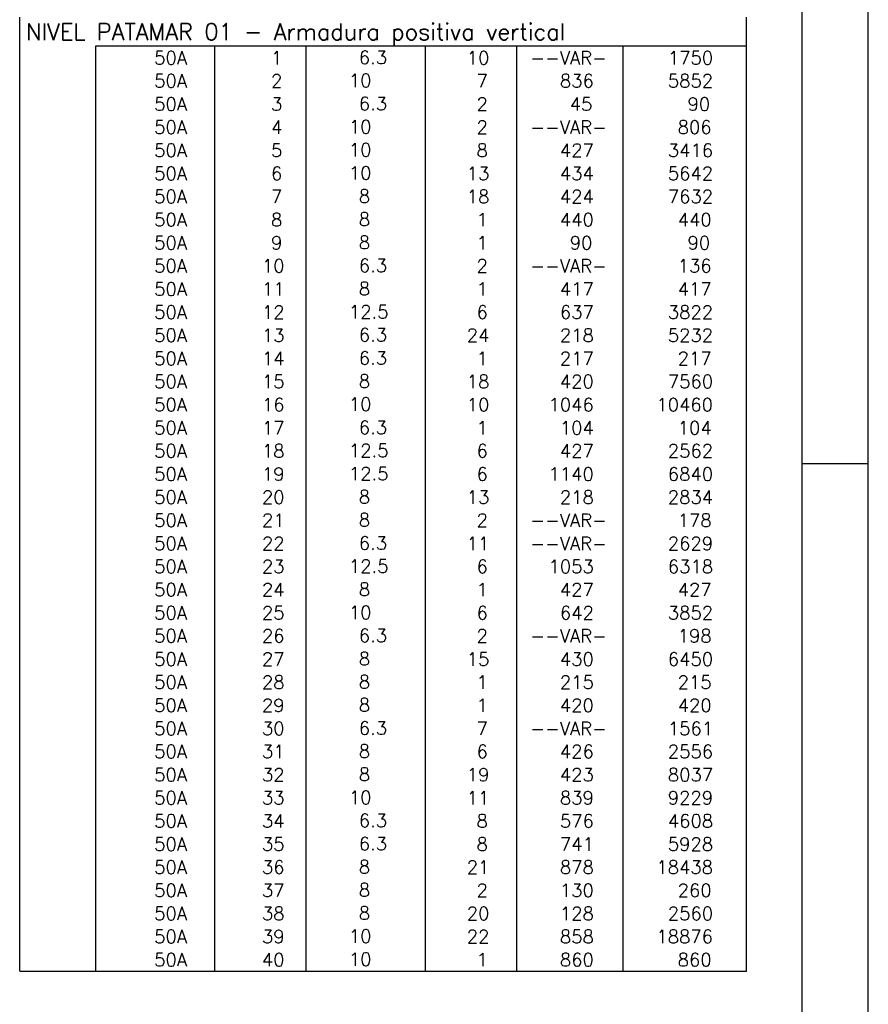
# Model space of a CAD drawing. Extents: x 0 to 119, y 0 to 84.
# Tile 13 of 14: x 106 to 119, y 51 to 66. Entities that reach past the tile are written whole.
import ezdxf

# ---------------------------------------------------------------- set-up
doc = ezdxf.new("R2010")
doc.units = 0
doc.header["$MEASUREMENT"] = 0
for name, color, linetype in [('1', 1, 'CONTINUOUS'), ('2', 2, 'CONTINUOUS'), ('8', 8, 'CONTINUOUS')]:
    doc.layers.add(name, color=color, linetype=linetype)
doc.styles.get("Standard").update_dxf_attribs({"font": 'ROMANS.SHX'})

msp = doc.modelspace()

# ---------------------------------------------------------------- linework, layer by layer
at = {"layer": '1', "linetype": 'Continuous'}
for p, q in [((118.900002, 0), (118.900002, 84.099998)), ((117.900002, 59.400002), (118.900002, 59.400002))]:
    msp.add_line(p, q, dxfattribs=at)
at = {"layer": '2', "linetype": 'Continuous'}
for p, q in [((106.054202, 65.71501), (106.054202, 66.15251)), ((117.054202, 65.71501), (117.054202, 66.15251)), ((106.054202, 65.36501), (106.054202, 65.71501)), ((117.054202, 65.71501), (107.204202, 65.71501)), ((107.204202, 65.71501), (107.204202, 65.36501)), ((109.004202, 65.71501), (109.004202, 65.36501)), ((110.384202, 65.71501), (110.384202, 65.36501)), ((112.194203, 65.71501), (112.194203, 65.36501)), ((113.574203, 65.71501), (113.574203, 65.36501)), ((115.184203, 65.71501), (115.184203, 65.36501)), ((117.054202, 65.36501), (117.054202, 65.71501)), ((106.054202, 65.01501), (106.054202, 65.36501)), ((107.204202, 65.36501), (107.204202, 65.01501)), ((109.004202, 65.36501), (109.004202, 65.01501)), ((110.384202, 65.36501), (110.384202, 65.01501)), ((112.194203, 65.36501), (112.194203, 65.01501)), ((113.574203, 65.36501), (113.574203, 65.01501)), ((115.184203, 65.36501), (115.184203, 65.01501)), ((117.054202, 65.01501), (117.054202, 65.36501)), ((106.054202, 64.665011), (106.054202, 65.01501)), ((107.204202, 65.01501), (107.204202, 64.665011)), ((109.004202, 65.01501), (109.004202, 64.665011)), ((110.384202, 65.01501), (110.384202, 64.665011)), ((112.194203, 65.01501), (112.194203, 64.665011)), ((113.574203, 65.01501), (113.574203, 64.665011)), ((115.184203, 65.01501), (115.184203, 64.665011)), ((117.054202, 64.665011), (117.054202, 65.01501)), ((106.054202, 64.315011), (106.054202, 64.665011)), ((107.204202, 64.665011), (107.204202, 64.315011)), ((109.004202, 64.665011), (109.004202, 64.315011)), ((110.384202, 64.665011), (110.384202, 64.315011)), ((112.194203, 64.665011), (112.194203, 64.315011)), ((113.574203, 64.665011), (113.574203, 64.315011)), ((115.184203, 64.665011), (115.184203, 64.315011)), ((117.054202, 64.315011), (117.054202, 64.665011)), ((106.054202, 63.965011), (106.054202, 64.315011)), ((107.204202, 64.315011), (107.204202, 63.965011)), ((109.004202, 64.315011), (109.004202, 63.965011)), ((110.384202, 64.315011), (110.384202, 63.965011)), ((112.194203, 64.315011), (112.194203, 63.965011)), ((113.574203, 64.315011), (113.574203, 63.965011)), ((115.184203, 64.315011), (115.184203, 63.965011)), ((117.054202, 63.965011), (117.054202, 64.315011)), ((106.054202, 63.615011), (106.054202, 63.965011)), ((107.204202, 63.965011), (107.204202, 63.615011)), ((109.004202, 63.965011), (109.004202, 63.615011)), ((110.384202, 63.965011), (110.384202, 63.615011)), ((112.194203, 63.965011), (112.194203, 63.615011)), ((113.574203, 63.965011), (113.574203, 63.615011)), ((115.184203, 63.965011), (115.184203, 63.615011)), ((117.054202, 63.615011), (117.054202, 63.965011)), ((106.054202, 63.265011), (106.054202, 63.615011)), ((107.204202, 63.615011), (107.204202, 63.265011)), ((109.004202, 63.615011), (109.004202, 63.265011)), ((110.384202, 63.615011), (110.384202, 63.265011)), ((112.194203, 63.615011), (112.194203, 63.265011)), ((113.574203, 63.615011), (113.574203, 63.265011)), ((115.184203, 63.615011), (115.184203, 63.265011)), ((117.054202, 63.265011), (117.054202, 63.615011)), ((106.054202, 62.915011), (106.054202, 63.265011)), ((107.204202, 63.265011), (107.204202, 62.915011)), ((109.004202, 63.265011), (109.004202, 62.915011)), ((110.384202, 63.265011), (110.384202, 62.915011)), ((112.194203, 63.265011), (112.194203, 62.915011)), ((113.574203, 63.265011), (113.574203, 62.915011)), ((115.184203, 63.265011), (115.184203, 62.915011)), ((117.054202, 62.915011), (117.054202, 63.265011)), ((106.054202, 62.565011), (106.054202, 62.915011)), ((107.204202, 62.915011), (107.204202, 62.565011)), ((109.004202, 62.915011), (109.004202, 62.565011)), ((110.384202, 62.915011), (110.384202, 62.565011)), ((112.194203, 62.915011), (112.194203, 62.565011)), ((113.574203, 62.915011), (113.574203, 62.565011)), ((115.184203, 62.915011), (115.184203, 62.565011)), ((117.054202, 62.565011), (117.054202, 62.915011)), ((106.054202, 62.215011), (106.054202, 62.565011)), ((107.204202, 62.565011), (107.204202, 62.215011)), ((109.004202, 62.565011), (109.004202, 62.215011)), ((110.384202, 62.565011), (110.384202, 62.215011)), ((112.194203, 62.565011), (112.194203, 62.215011)), ((113.574203, 62.565011), (113.574203, 62.215011)), ((115.184203, 62.565011), (115.184203, 62.215011)), ((117.054202, 62.215011), (117.054202, 62.565011)), ((106.054202, 61.865011), (106.054202, 62.215011)), ((107.204202, 62.215011), (107.204202, 61.865011)), ((109.004202, 62.215011), (109.004202, 61.865011)), ((110.384202, 62.215011), (110.384202, 61.865011)), ((112.194203, 62.215011), (112.194203, 61.865011)), ((113.574203, 62.215011), (113.574203, 61.865011)), ((115.184203, 62.215011), (115.184203, 61.865011)), ((117.054202, 61.865011), (117.054202, 62.215011)), ((106.054202, 61.515011), (106.054202, 61.865011)), ((107.204202, 61.865011), (107.204202, 61.515011)), ((109.004202, 61.865011), (109.004202, 61.515011)), ((110.384202, 61.865011), (110.384202, 61.515011)), ((112.194203, 61.865011), (112.194203, 61.515011)), ((113.574203, 61.865011), (113.574203, 61.515011)), ((115.184203, 61.865011), (115.184203, 61.515011)), ((117.054202, 61.515011), (117.054202, 61.865011)), ((106.054202, 61.165012), (106.054202, 61.515011)), ((107.204202, 61.515011), (107.204202, 61.165012)), ((109.004202, 61.515011), (109.004202, 61.165012)), ((110.384202, 61.515011), (110.384202, 61.165012)), ((112.194203, 61.515011), (112.194203, 61.165012)), ((113.574203, 61.515011), (113.574203, 61.165012)), ((115.184203, 61.515011), (115.184203, 61.165012)), ((117.054202, 61.165012), (117.054202, 61.515011)), ((106.054202, 60.815012), (106.054202, 61.165012)), ((107.204202, 61.165012), (107.204202, 60.815012)), ((109.004202, 61.165012), (109.004202, 60.815012)), ((110.384202, 61.165012), (110.384202, 60.815012)), ((112.194203, 61.165012), (112.194203, 60.815012)), ((113.574203, 61.165012), (113.574203, 60.815012)), ((115.184203, 61.165012), (115.184203, 60.815012)), ((117.054202, 60.815012), (117.054202, 61.165012)), ((106.054202, 60.465012), (106.054202, 60.815012)), ((107.204202, 60.815012), (107.204202, 60.465012)), ((109.004202, 60.815012), (109.004202, 60.465012)), ((110.384202, 60.815012), (110.384202, 60.465012)), ((112.194203, 60.815012), (112.194203, 60.465012)), ((113.574203, 60.815012), (113.574203, 60.465012)), ((115.184203, 60.815012), (115.184203, 60.465012)), ((117.054202, 60.465012), (117.054202, 60.815012)), ((106.054202, 60.115012), (106.054202, 60.465012)), ((107.204202, 60.465012), (107.204202, 60.115012)), ((109.004202, 60.465012), (109.004202, 60.115012)), ((110.384202, 60.465012), (110.384202, 60.115012)), ((112.194203, 60.465012), (112.194203, 60.115012)), ((113.574203, 60.465012), (113.574203, 60.115012)), ((115.184203, 60.465012), (115.184203, 60.115012)), ((117.054202, 60.115012), (117.054202, 60.465012)), ((106.054202, 59.765012), (106.054202, 60.115012)), ((107.204202, 60.115012), (107.204202, 59.765012)), ((109.004202, 60.115012), (109.004202, 59.765012)), ((110.384202, 60.115012), (110.384202, 59.765012)), ((112.194203, 60.115012), (112.194203, 59.765012)), ((113.574203, 60.115012), (113.574203, 59.765012)), ((115.184203, 60.115012), (115.184203, 59.765012)), ((117.054202, 59.765012), (117.054202, 60.115012)), ((106.054202, 59.415012), (106.054202, 59.765012)), ((107.204202, 59.765012), (107.204202, 59.415012)), ((109.004202, 59.765012), (109.004202, 59.415012)), ((110.384202, 59.765012), (110.384202, 59.415012)), ((112.194203, 59.765012), (112.194203, 59.415012)), ((113.574203, 59.765012), (113.574203, 59.415012)), ((115.184203, 59.765012), (115.184203, 59.415012)), ((117.054202, 59.415012), (117.054202, 59.765012)), ((106.054202, 59.065012), (106.054202, 59.415012)), ((107.204202, 59.415012), (107.204202, 59.065012)), ((109.004202, 59.415012), (109.004202, 59.065012)), ((110.384202, 59.415012), (110.384202, 59.065012)), ((112.194203, 59.415012), (112.194203, 59.065012)), ((113.574203, 59.415012), (113.574203, 59.065012)), ((115.184203, 59.415012), (115.184203, 59.065012)), ((117.054202, 59.065012), (117.054202, 59.415012)), ((106.054202, 58.715012), (106.054202, 59.065012)), ((107.204202, 59.065012), (107.204202, 58.715012)), ((109.004202, 59.065012), (109.004202, 58.715012)), ((110.384202, 59.065012), (110.384202, 58.715012)), ((112.194203, 59.065012), (112.194203, 58.715012)), ((113.574203, 59.065012), (113.574203, 58.715012)), ((115.184203, 59.065012), (115.184203, 58.715012)), ((117.054202, 58.715012), (117.054202, 59.065012)), ((106.054202, 58.365012), (106.054202, 58.715012)), ((107.204202, 58.715012), (107.204202, 58.365012)), ((109.004202, 58.715012), (109.004202, 58.365012)), ((110.384202, 58.715012), (110.384202, 58.365012)), ((112.194203, 58.715012), (112.194203, 58.365012)), ((113.574203, 58.715012), (113.574203, 58.365012)), ((115.184203, 58.715012), (115.184203, 58.365012)), ((117.054202, 58.365012), (117.054202, 58.715012)), ((106.054202, 58.015012), (106.054202, 58.365012)), ((107.204202, 58.365012), (107.204202, 58.015012)), ((109.004202, 58.365012), (109.004202, 58.015012)), ((110.384202, 58.365012), (110.384202, 58.015012)), ((112.194203, 58.365012), (112.194203, 58.015012)), ((113.574203, 58.365012), (113.574203, 58.015012)), ((115.184203, 58.365012), (115.184203, 58.015012)), ((117.054202, 58.015012), (117.054202, 58.365012)), ((106.054202, 57.665012), (106.054202, 58.015012)), ((107.204202, 58.015012), (107.204202, 57.665012)), ((109.004202, 58.015012), (109.004202, 57.665012)), ((110.384202, 58.015012), (110.384202, 57.665012)), ((112.194203, 58.015012), (112.194203, 57.665012)), ((113.574203, 58.015012), (113.574203, 57.665012)), ((115.184203, 58.015012), (115.184203, 57.665012)), ((117.054202, 57.665012), (117.054202, 58.015012)), ((106.054202, 57.315013), (106.054202, 57.665012)), ((107.204202, 57.665012), (107.204202, 57.315013)), ((109.004202, 57.665012), (109.004202, 57.315013)), ((110.384202, 57.665012), (110.384202, 57.315013)), ((112.194203, 57.665012), (112.194203, 57.315013)), ((113.574203, 57.665012), (113.574203, 57.315013)), ((115.184203, 57.665012), (115.184203, 57.315013)), ((117.054202, 57.315013), (117.054202, 57.665012)), ((106.054202, 56.965013), (106.054202, 57.315013)), ((107.204202, 57.315013), (107.204202, 56.965013)), ((109.004202, 57.315013), (109.004202, 56.965013)), ((110.384202, 57.315013), (110.384202, 56.965013)), ((112.194203, 57.315013), (112.194203, 56.965013)), ((113.574203, 57.315013), (113.574203, 56.965013)), ((115.184203, 57.315013), (115.184203, 56.965013)), ((117.054202, 56.965013), (117.054202, 57.315013)), ((106.054202, 56.615013), (106.054202, 56.965013)), ((107.204202, 56.965013), (107.204202, 56.615013)), ((109.004202, 56.965013), (109.004202, 56.615013)), ((110.384202, 56.965013), (110.384202, 56.615013)), ((112.194203, 56.965013), (112.194203, 56.615013)), ((113.574203, 56.965013), (113.574203, 56.615013)), ((115.184203, 56.965013), (115.184203, 56.615013)), ((117.054202, 56.615013), (117.054202, 56.965013)), ((106.054202, 56.265013), (106.054202, 56.615013)), ((107.204202, 56.615013), (107.204202, 56.265013)), ((109.004202, 56.615013), (109.004202, 56.265013)), ((110.384202, 56.615013), (110.384202, 56.265013)), ((112.194203, 56.615013), (112.194203, 56.265013)), ((113.574203, 56.615013), (113.574203, 56.265013)), ((115.184203, 56.615013), (115.184203, 56.265013)), ((117.054202, 56.265013), (117.054202, 56.615013)), ((106.054202, 55.915013), (106.054202, 56.265013)), ((107.204202, 56.265013), (107.204202, 55.915013)), ((109.004202, 56.265013), (109.004202, 55.915013)), ((110.384202, 56.265013), (110.384202, 55.915013)), ((112.194203, 56.265013), (112.194203, 55.915013)), ((113.574203, 56.265013), (113.574203, 55.915013)), ((115.184203, 56.265013), (115.184203, 55.915013)), ((117.054202, 55.915013), (117.054202, 56.265013)), ((106.054202, 55.565013), (106.054202, 55.915013)), ((107.204202, 55.915013), (107.204202, 55.565013)), ((109.004202, 55.915013), (109.004202, 55.565013)), ((110.384202, 55.915013), (110.384202, 55.565013)), ((112.194203, 55.915013), (112.194203, 55.565013)), ((113.574203, 55.915013), (113.574203, 55.565013)), ((115.184203, 55.915013), (115.184203, 55.565013)), ((117.054202, 55.565013), (117.054202, 55.915013)), ((106.054202, 55.215013), (106.054202, 55.565013)), ((107.204202, 55.565013), (107.204202, 55.215013)), ((109.004202, 55.565013), (109.004202, 55.215013)), ((110.384202, 55.565013), (110.384202, 55.215013)), ((112.194203, 55.565013), (112.194203, 55.215013)), ((113.574203, 55.565013), (113.574203, 55.215013)), ((115.184203, 55.565013), (115.184203, 55.215013)), ((117.054202, 55.215013), (117.054202, 55.565013)), ((106.054202, 54.865013), (106.054202, 55.215013)), ((107.204202, 55.215013), (107.204202, 54.865013)), ((109.004202, 55.215013), (109.004202, 54.865013)), ((110.384202, 55.215013), (110.384202, 54.865013)), ((112.194203, 55.215013), (112.194203, 54.865013)), ((113.574203, 55.215013), (113.574203, 54.865013)), ((115.184203, 55.215013), (115.184203, 54.865013)), ((117.054202, 54.865013), (117.054202, 55.215013)), ((106.054202, 54.515013), (106.054202, 54.865013)), ((107.204202, 54.865013), (107.204202, 54.515013)), ((109.004202, 54.865013), (109.004202, 54.515013)), ((110.384202, 54.865013), (110.384202, 54.515013)), ((112.194203, 54.865013), (112.194203, 54.515013)), ((113.574203, 54.865013), (113.574203, 54.515013)), ((115.184203, 54.865013), (115.184203, 54.515013)), ((117.054202, 54.515013), (117.054202, 54.865013)), ((106.054202, 54.165013), (106.054202, 54.515013)), ((107.204202, 54.515013), (107.204202, 54.165013)), ((109.004202, 54.515013), (109.004202, 54.165013)), ((110.384202, 54.515013), (110.384202, 54.165013)), ((112.194203, 54.515013), (112.194203, 54.165013)), ((113.574203, 54.515013), (113.574203, 54.165013)), ((115.184203, 54.515013), (115.184203, 54.165013)), ((117.054202, 54.165013), (117.054202, 54.515013)), ((106.054202, 53.815014), (106.054202, 54.165013)), ((107.204202, 54.165013), (107.204202, 53.815014)), ((109.004202, 54.165013), (109.004202, 53.815014)), ((110.384202, 54.165013), (110.384202, 53.815014)), ((112.194203, 54.165013), (112.194203, 53.815014)), ((113.574203, 54.165013), (113.574203, 53.815014)), ((115.184203, 54.165013), (115.184203, 53.815014)), ((117.054202, 53.815014), (117.054202, 54.165013)), ((106.054202, 53.465014), (106.054202, 53.815014)), ((107.204202, 53.815014), (107.204202, 53.465014)), ((109.004202, 53.815014), (109.004202, 53.465014)), ((110.384202, 53.815014), (110.384202, 53.465014)), ((112.194203, 53.815014), (112.194203, 53.465014)), ((113.574203, 53.815014), (113.574203, 53.465014)), ((115.184203, 53.815014), (115.184203, 53.465014)), ((117.054202, 53.465014), (117.054202, 53.815014)), ((106.054202, 53.115014), (106.054202, 53.465014)), ((107.204202, 53.465014), (107.204202, 53.115014)), ((109.004202, 53.465014), (109.004202, 53.115014)), ((110.384202, 53.465014), (110.384202, 53.115014)), ((112.194203, 53.465014), (112.194203, 53.115014)), ((113.574203, 53.465014), (113.574203, 53.115014)), ((115.184203, 53.465014), (115.184203, 53.115014)), ((117.054202, 53.115014), (117.054202, 53.465014)), ((106.054202, 52.765014), (106.054202, 53.115014)), ((107.204202, 53.115014), (107.204202, 52.765014)), ((109.004202, 53.115014), (109.004202, 52.765014)), ((110.384202, 53.115014), (110.384202, 52.765014)), ((112.194203, 53.115014), (112.194203, 52.765014)), ((113.574203, 53.115014), (113.574203, 52.765014)), ((115.184203, 53.115014), (115.184203, 52.765014)), ((117.054202, 52.765014), (117.054202, 53.115014)), ((106.054202, 52.415014), (106.054202, 52.765014)), ((107.204202, 52.765014), (107.204202, 52.415014)), ((109.004202, 52.765014), (109.004202, 52.415014)), ((110.384202, 52.765014), (110.384202, 52.415014)), ((112.194203, 52.765014), (112.194203, 52.415014)), ((113.574203, 52.765014), (113.574203, 52.415014)), ((115.184203, 52.765014), (115.184203, 52.415014)), ((117.054202, 52.415014), (117.054202, 52.765014)), ((106.054202, 52.065014), (106.054202, 52.415014)), ((107.204202, 52.415014), (107.204202, 52.065014)), ((109.004202, 52.415014), (109.004202, 52.065014)), ((110.384202, 52.415014), (110.384202, 52.065014)), ((112.194203, 52.415014), (112.194203, 52.065014)), ((113.574203, 52.415014), (113.574203, 52.065014)), ((115.184203, 52.415014), (115.184203, 52.065014)), ((117.054202, 52.065014), (117.054202, 52.415014)), ((106.054202, 51.715014), (106.054202, 52.065014)), ((107.204202, 52.065014), (107.204202, 51.715014)), ((109.004202, 52.065014), (109.004202, 51.715014)), ((110.384202, 52.065014), (110.384202, 51.715014)), ((112.194203, 52.065014), (112.194203, 51.715014)), ((113.574203, 52.065014), (113.574203, 51.715014)), ((115.184203, 52.065014), (115.184203, 51.715014)), ((117.054202, 51.715014), (117.054202, 52.065014)), ((106.054202, 51.715014), (117.054202, 51.715014))]:
    msp.add_line(p, q, dxfattribs=at)
at = {"layer": '8', "linetype": 'Continuous'}
msp.add_line((117.900002, 1), (117.900002, 83.099998), dxfattribs=at)

# ---------------------------------------------------------------- texts
at = {"layer": '2', "linetype": 'Continuous'}
for s, height, p in [('NIVEL PATAMAR 01 - Armadura positiva vertical', 0.25, (106.15, 65.80876)), ('     50A', 0.2, (107.343863, 65.44001)), ('  1', 0.2, (109.584202, 65.44001)), ('    6.3', 0.2, (110.590745, 65.446054)), ('   10', 0.2, (112.374203, 65.44001)), ('--VAR-', 0.2, (113.784203, 65.44001)), ('   1750', 0.2, (115.417824, 65.44001)), ('     50A', 0.2, (107.343863, 65.09001)), ('  2', 0.2, (109.584202, 65.09001)), ('   10  ', 0.2, (110.590745, 65.096054)), ('    7', 0.2, (112.374203, 65.09001)), ('   836', 0.2, (113.784203, 65.09001)), ('   5852', 0.2, (115.417824, 65.09001)), ('     50A', 0.2, (107.343863, 64.74001)), ('  3', 0.2, (109.584202, 64.74001)), ('    6.3', 0.2, (110.590745, 64.746054)), ('    2', 0.2, (112.374203, 64.74001)), ('    45', 0.2, (113.784203, 64.74001)), ('     90', 0.2, (115.417824, 64.74001)), ('     50A', 0.2, (107.343863, 64.39001)), ('  4', 0.2, (109.584202, 64.39001)), ('   10  ', 0.2, (110.590745, 64.396054)), ('    2', 0.2, (112.374203, 64.39001)), ('--VAR-', 0.2, (113.784203, 64.39001)), ('    806', 0.2, (115.417824, 64.39001)), ('     50A', 0.2, (107.343863, 64.040011)), ('  5', 0.2, (109.584202, 64.040011)), ('   10  ', 0.2, (110.590745, 64.046054)), ('    8', 0.2, (112.374203, 64.040011)), ('   427', 0.2, (113.784203, 64.040011)), ('   3416', 0.2, (115.417824, 64.040011)), ('     50A', 0.2, (107.343863, 63.690011)), ('  6', 0.2, (109.584202, 63.690011)), ('   10  ', 0.2, (110.590745, 63.696055)), ('   13', 0.2, (112.374203, 63.690011)), ('   434', 0.2, (113.784203, 63.690011)), ('   5642', 0.2, (115.417824, 63.690011)), ('     50A', 0.2, (107.343863, 63.340011)), ('  7', 0.2, (109.584202, 63.340011)), ('    8  ', 0.2, (110.590745, 63.346055)), ('   18', 0.2, (112.374203, 63.340011)), ('   424', 0.2, (113.784203, 63.340011)), ('   7632', 0.2, (115.417824, 63.340011)), ('     50A', 0.2, (107.343863, 62.990011)), ('  8', 0.2, (109.584202, 62.990011)), ('    8  ', 0.2, (110.590745, 62.996055)), ('    1', 0.2, (112.374203, 62.990011)), ('   440', 0.2, (113.784203, 62.990011)), ('    440', 0.2, (115.417824, 62.990011)), ('     50A', 0.2, (107.343863, 62.640011)), ('  9', 0.2, (109.584202, 62.640011)), ('    8  ', 0.2, (110.590745, 62.646055)), ('    1', 0.2, (112.374203, 62.640011)), ('    90', 0.2, (113.784203, 62.640011)), ('     90', 0.2, (115.417824, 62.640011)), ('     50A', 0.2, (107.343863, 62.290011)), (' 10', 0.2, (109.584202, 62.290011)), ('    6.3', 0.2, (110.590745, 62.296055)), ('    2', 0.2, (112.374203, 62.290011)), ('--VAR-', 0.2, (113.784203, 62.290011)), ('    136', 0.2, (115.417824, 62.290011)), ('     50A', 0.2, (107.343863, 61.940011)), (' 11', 0.2, (109.584202, 61.940011)), ('    8  ', 0.2, (110.590745, 61.946055)), ('    1', 0.2, (112.374203, 61.940011)), ('   417', 0.2, (113.784203, 61.940011)), ('    417', 0.2, (115.417824, 61.940011)), ('     50A', 0.2, (107.343863, 61.590011)), (' 12', 0.2, (109.584202, 61.590011)), ('   12.5', 0.2, (110.590745, 61.596055)), ('    6', 0.2, (112.374203, 61.590011)), ('   637', 0.2, (113.784203, 61.590011)), ('   3822', 0.2, (115.417824, 61.590011)), ('     50A', 0.2, (107.343863, 61.240011)), (' 13', 0.2, (109.584202, 61.240011)), ('    6.3', 0.2, (110.590745, 61.246055)), ('   24', 0.2, (112.374203, 61.240011)), ('   218', 0.2, (113.784203, 61.240011)), ('   5232', 0.2, (115.417824, 61.240011)), ('    6.3', 0.2, (110.590745, 60.896055)), ('     50A', 0.2, (107.343863, 60.890011)), (' 14', 0.2, (109.584202, 60.890011)), ('    1', 0.2, (112.374203, 60.890011)), ('   217', 0.2, (113.784203, 60.890011)), ('    217', 0.2, (115.417824, 60.890011)), ('     50A', 0.2, (107.343863, 60.540012)), (' 15', 0.2, (109.584202, 60.540012)), ('    8  ', 0.2, (110.590745, 60.546055)), ('   18', 0.2, (112.374203, 60.540012)), ('   420', 0.2, (113.784203, 60.540012)), ('   7560', 0.2, (115.417824, 60.540012)), ('     50A', 0.2, (107.343863, 60.190012)), (' 16', 0.2, (109.584202, 60.190012)), ('   10  ', 0.2, (110.590745, 60.196056)), ('   10', 0.2, (112.374203, 60.190012)), ('  1046', 0.2, (113.784203, 60.190012)), ('  10460', 0.2, (115.417824, 60.190012)), ('     50A', 0.2, (107.343863, 59.840012)), (' 17', 0.2, (109.584202, 59.840012)), ('    6.3', 0.2, (110.590745, 59.846056)), ('    1', 0.2, (112.374203, 59.840012)), ('   104', 0.2, (113.784203, 59.840012)), ('    104', 0.2, (115.417824, 59.840012)), ('     50A', 0.2, (107.343863, 59.490012)), (' 18', 0.2, (109.584202, 59.490012)), ('   12.5', 0.2, (110.590745, 59.496056)), ('    6', 0.2, (112.374203, 59.490012)), ('   427', 0.2, (113.784203, 59.490012)), ('   2562', 0.2, (115.417824, 59.490012)), ('     50A', 0.2, (107.343863, 59.140012)), (' 19', 0.2, (109.584202, 59.140012)), ('   12.5', 0.2, (110.590745, 59.146056)), ('    6', 0.2, (112.374203, 59.140012)), ('  1140', 0.2, (113.784203, 59.140012)), ('   6840', 0.2, (115.417824, 59.140012)), ('     50A', 0.2, (107.343863, 58.790012)), (' 20', 0.2, (109.584202, 58.790012)), ('    8  ', 0.2, (110.590745, 58.796056)), ('   13', 0.2, (112.374203, 58.790012)), ('   218', 0.2, (113.784203, 58.790012)), ('   2834', 0.2, (115.417824, 58.790012)), ('     50A', 0.2, (107.343863, 58.440012)), (' 21', 0.2, (109.584202, 58.440012)), ('    8  ', 0.2, (110.590745, 58.446056)), ('    2', 0.2, (112.374203, 58.440012)), ('--VAR-', 0.2, (113.784203, 58.440012)), ('    178', 0.2, (115.417824, 58.440012)), ('     50A', 0.2, (107.343863, 58.090012)), (' 22', 0.2, (109.584202, 58.090012)), ('    6.3', 0.2, (110.590745, 58.096056)), ('   11', 0.2, (112.374203, 58.090012)), ('--VAR-', 0.2, (113.784203, 58.090012)), ('   2629', 0.2, (115.417824, 58.090012)), ('     50A', 0.2, (107.343863, 57.740012)), (' 23', 0.2, (109.584202, 57.740012)), ('   12.5', 0.2, (110.590745, 57.746056)), ('    6', 0.2, (112.374203, 57.740012)), ('  1053', 0.2, (113.784203, 57.740012)), ('   6318', 0.2, (115.417824, 57.740012)), ('     50A', 0.2, (107.343863, 57.390012)), (' 24', 0.2, (109.584202, 57.390012)), ('    8  ', 0.2, (110.590745, 57.396056)), ('    1', 0.2, (112.374203, 57.390012)), ('   427', 0.2, (113.784203, 57.390012)), ('    427', 0.2, (115.417824, 57.390012)), ('     50A', 0.2, (107.343863, 57.040012)), (' 25', 0.2, (109.584202, 57.040012)), ('   10  ', 0.2, (110.590745, 57.046056)), ('    6', 0.2, (112.374203, 57.040012)), ('   642', 0.2, (113.784203, 57.040012)), ('   3852', 0.2, (115.417824, 57.040012)), ('     50A', 0.2, (107.343863, 56.690013)), (' 26', 0.2, (109.584202, 56.690013)), ('    6.3', 0.2, (110.590745, 56.696056)), ('    2', 0.2, (112.374203, 56.690013)), ('--VAR-', 0.2, (113.784203, 56.690013)), ('    198', 0.2, (115.417824, 56.690013)), ('     50A', 0.2, (107.343863, 56.340013)), (' 27', 0.2, (109.584202, 56.340013)), ('    8  ', 0.2, (110.590745, 56.346057)), ('   15', 0.2, (112.374203, 56.340013)), ('   430', 0.2, (113.784203, 56.340013)), ('   6450', 0.2, (115.417824, 56.340013)), ('     50A', 0.2, (107.343863, 55.990013)), (' 28', 0.2, (109.584202, 55.990013)), ('    8  ', 0.2, (110.590745, 55.996057)), ('    1', 0.2, (112.374203, 55.990013)), ('   215', 0.2, (113.784203, 55.990013)), ('    215', 0.2, (115.417824, 55.990013)), ('     50A', 0.2, (107.343863, 55.640013)), (' 29', 0.2, (109.584202, 55.640013)), ('    8  ', 0.2, (110.590745, 55.646057)), ('    1', 0.2, (112.374203, 55.640013)), ('   420', 0.2, (113.784203, 55.640013)), ('    420', 0.2, (115.417824, 55.640013)), ('     50A', 0.2, (107.343863, 55.290013)), (' 30', 0.2, (109.584202, 55.290013)), ('    6.3', 0.2, (110.590745, 55.296057)), ('    7', 0.2, (112.374203, 55.290013)), ('--VAR-', 0.2, (113.784203, 55.290013)), ('   1561', 0.2, (115.417824, 55.290013)), ('     50A', 0.2, (107.343863, 54.940013)), (' 31', 0.2, (109.584202, 54.940013)), ('    8  ', 0.2, (110.590745, 54.946057)), ('    6', 0.2, (112.374203, 54.940013)), ('   426', 0.2, (113.784203, 54.940013)), ('   2556', 0.2, (115.417824, 54.940013)), ('     50A', 0.2, (107.343863, 54.590013)), (' 32', 0.2, (109.584202, 54.590013)), ('    8  ', 0.2, (110.590745, 54.596057)), ('   19', 0.2, (112.374203, 54.590013)), ('   423', 0.2, (113.784203, 54.590013)), ('   8037', 0.2, (115.417824, 54.590013)), ('     50A', 0.2, (107.343863, 54.240013)), (' 33', 0.2, (109.584202, 54.240013)), ('   10  ', 0.2, (110.590745, 54.246057)), ('   11', 0.2, (112.374203, 54.240013)), ('   839', 0.2, (113.784203, 54.240013)), ('   9229', 0.2, (115.417824, 54.240013)), ('     50A', 0.2, (107.343863, 53.890013)), (' 34', 0.2, (109.584202, 53.890013)), ('    6.3', 0.2, (110.590745, 53.896057)), ('    8', 0.2, (112.374203, 53.890013)), ('   576', 0.2, (113.784203, 53.890013)), ('   4608', 0.2, (115.417824, 53.890013)), ('     50A', 0.2, (107.343863, 53.540013)), (' 35', 0.2, (109.584202, 53.540013)), ('    6.3', 0.2, (110.590745, 53.546057)), ('    8', 0.2, (112.374203, 53.540013)), ('   741', 0.2, (113.784203, 53.540013)), ('   5928', 0.2, (115.417824, 53.540013)), ('     50A', 0.2, (107.343863, 53.190014)), (' 36', 0.2, (109.584202, 53.190014)), ('    8  ', 0.2, (110.590745, 53.196057)), ('   21', 0.2, (112.374203, 53.190014)), ('   878', 0.2, (113.784203, 53.190014)), ('  18438', 0.2, (115.417824, 53.190014)), ('    8  ', 0.2, (110.590745, 52.846058)), ('     50A', 0.2, (107.343863, 52.840014)), (' 37', 0.2, (109.584202, 52.840014)), ('    2', 0.2, (112.374203, 52.840014)), ('   130', 0.2, (113.784203, 52.840014)), ('    260', 0.2, (115.417824, 52.840014)), ('     50A', 0.2, (107.343863, 52.490014)), (' 38', 0.2, (109.584202, 52.490014)), ('    8  ', 0.2, (110.590745, 52.496058)), ('   20', 0.2, (112.374203, 52.490014)), ('   128', 0.2, (113.784203, 52.490014)), ('   2560', 0.2, (115.417824, 52.490014)), ('     50A', 0.2, (107.343863, 52.140014)), (' 39', 0.2, (109.584202, 52.140014)), ('   10  ', 0.2, (110.590745, 52.146058)), ('   22', 0.2, (112.374203, 52.140014)), ('   858', 0.2, (113.784203, 52.140014)), ('  18876', 0.2, (115.417824, 52.140014)), ('     50A', 0.2, (107.343863, 51.790014)), (' 40', 0.2, (109.584202, 51.790014)), ('   10  ', 0.2, (110.590745, 51.796058)), ('    1', 0.2, (112.374203, 51.790014)), ('   860', 0.2, (113.784203, 51.790014)), ('    860', 0.2, (115.417824, 51.790014))]:
    msp.add_text(s, height=height, dxfattribs=at).set_placement(p)

doc.saveas('drawing.dxf')
